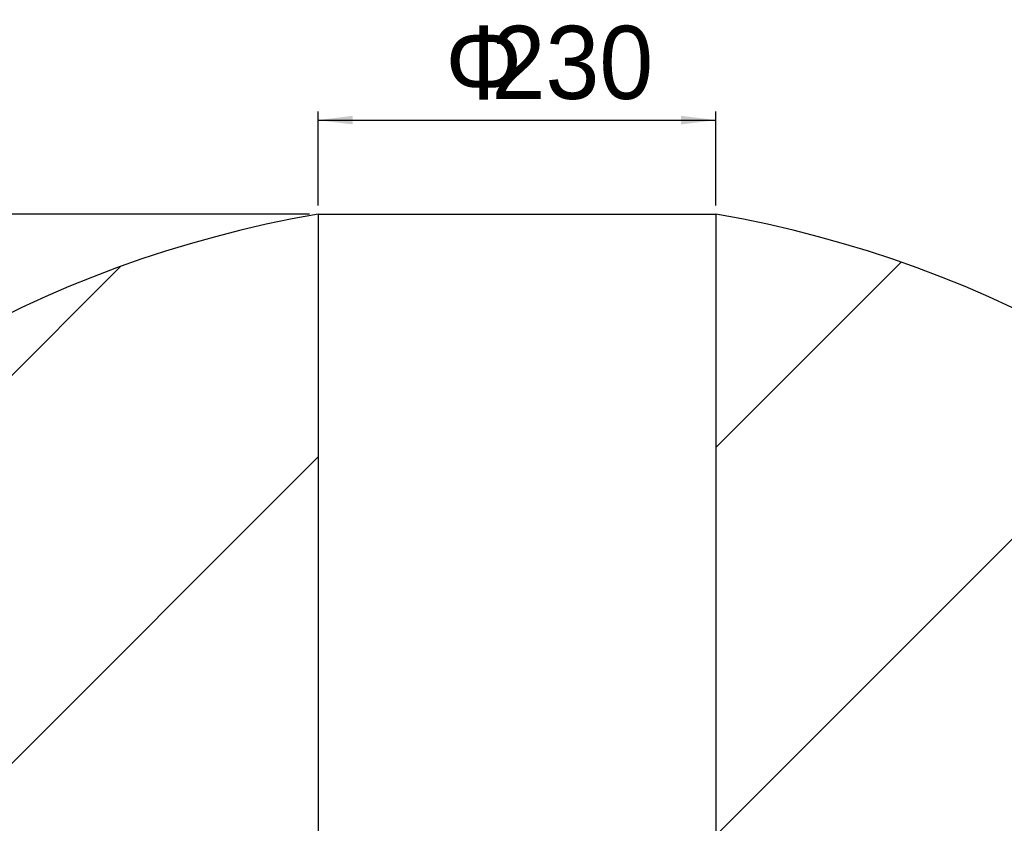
# Model space of a CAD drawing. Header units: millimetres. Extents: x 14 to 210, y 4 to 296.
# Tile 14 of 15: x 73 to 130, y 249 to 296. Entities that reach past the tile are written whole.
import ezdxf

# ---------------------------------------------------------------- set-up
doc = ezdxf.new("R2010")
doc.units = ezdxf.units.MM
doc.layers.add('标注层', color=3, linetype='Continuous')
doc.styles.add('SLDTEXTSTYLE1', font='ARIAL.TTF', dxfattribs={"width": 0.5688})
doc.styles.add('SLDTEXTSTYLE2', font='ARIAL.TTF', dxfattribs={"width": 0.948})
doc.styles.add('SLDTEXTSTYLE3', font='ARIAL.TTF', dxfattribs={"width": 0.948, "bigfont": 'bigfont'})
doc.dimstyles.new('SLDDIMSTYLE0', dxfattribs={"dimtxt": 4.10931, "dimasz": 2, "dimexe": 0, "dimexo": 0.0625, "dimgap": 1.027327, "dimtad": 2, "dimlfac": 10, "dimrnd": 1e-09, "dimzin": 12, "dimdsep": 46, "dimtxsty": 'SLDTEXTSTYLE1', "dimsah": 1, "dimcen": 0.09, "dimadec": 0, "dimazin": 3, "dimtfac": 1, "dimtofl": 0, "dimtmove": 0, "dimatfit": 3, "dimfxl": 0, "dimfrac": 2, "dimtolj": 1, "dimtzin": 12, "dimarcsym": 0})
doc.dimstyles.new('SLDDIMSTYLE1', dxfattribs={"dimtxt": 4.10931, "dimasz": 2, "dimexe": 0, "dimexo": 0.0625, "dimgap": 1.027327, "dimtad": 0, "dimtih": 1, "dimtoh": 1, "dimlfac": 10, "dimrnd": 1e-09, "dimzin": 12, "dimdsep": 46, "dimtxsty": 'SLDTEXTSTYLE1', "dimsah": 1, "dimcen": 0, "dimadec": 0, "dimazin": 3, "dimtfac": 1, "dimtofl": 0, "dimtmove": 0, "dimatfit": 3, "dimfxl": 0, "dimfrac": 2, "dimtolj": 1, "dimtzin": 12, "dimarcsym": 0})

# ---------------------------------------------------------------- blocks, each defined once
blk = doc.blocks.new('_D_1')
at = {"layer": '标注层'}
for p, q in [((90.222, 284.375), (21.522, 284.375)), ((22.022, 284.375), (22.022, 151.675)), ((90.222, 151.675), (21.522, 151.675))]:
    blk.add_line(p, q, dxfattribs=at)
for points in [[(22.022, 284.375), (21.772, 282.375), (22.272, 282.375)], [(22.022, 151.675), (22.272, 153.675), (21.772, 153.675)]]:
    blk.add_solid(points, dxfattribs=at)
at = {"layer": '标注层', "insert": (16.565, 214.278), "char_height": 4.2333, "attachment_point": 1, "rotation": 90, "style": 'SLDTEXTSTYLE2'}
blk.add_mtext('1327', dxfattribs=at)
blk = doc.blocks.new('_D_2')
at = {"layer": '标注层'}
for p, q in [((44.1, 269.67), (32.203, 269.67)), ((87.869, 230.778), (44.1, 269.67)), ((102.222, 218.025), (87.869, 230.778))]:
    blk.add_line(p, q, dxfattribs=at)
blk.add_solid([(87.869, 230.778), (89.198, 229.263), (89.53, 229.637)], dxfattribs=at)
at = {"layer": '标注层', "attachment_point": 1, "style": 'SLDTEXTSTYLE2'}
for s, insert, char_height in [('S', (32.203, 275.127), 4.233), ('R192', (34.453, 275.127), 4.2333)]:
    blk.add_mtext(s, dxfattribs=dict(at, insert=insert, char_height=char_height))
blk = doc.blocks.new('_D_3')
at = {"layer": '标注层'}
for p, q in [((90.722, 284.875), (90.722, 290.311)), ((113.722, 284.875), (113.722, 290.311)), ((90.722, 289.811), (113.722, 289.811))]:
    blk.add_line(p, q, dxfattribs=at)
for points in [[(90.722, 289.811), (92.722, 289.561), (92.722, 290.061)], [(113.722, 289.811), (111.722, 290.061), (111.722, 289.561)]]:
    blk.add_solid(points, dxfattribs=at)
at = {"layer": '标注层', "char_height": 4.2333, "attachment_point": 1}
for s, insert, style in [('\\M+183B3', (98.067, 295.268), 'SLDTEXTSTYLE3'), ('230', (100.756, 295.268), 'SLDTEXTSTYLE2')]:
    blk.add_mtext(s, dxfattribs=dict(at, insert=insert, style=style))

msp = doc.modelspace()

# ---------------------------------------------------------------- hatches: boundary and pattern name
at = {"layer": '标注层'}
h = msp.add_hatch(dxfattribs=at)
h.set_pattern_fill('ANSI31', color=256, scale=5, style=0)
edge = h.paths.add_edge_path(flags=0)
edge.add_arc((102.2219, 218.0251), 19.2, 126.79533, 233.20467, ccw=False)
edge.add_line((90.7219, 233.4001), (90.7219, 284.3749))
edge.add_arc((102.2219, 218.0251), 67.339, 99.83304, 260.16696)
edge.add_line((90.7219, 151.6754), (90.7219, 202.6502))
h = msp.add_hatch(dxfattribs=at)
h.set_pattern_fill('ANSI31', color=256, scale=5, style=0)
edge = h.paths.add_edge_path(flags=0)
edge.add_line((113.7219, 202.6502), (113.7219, 151.6754))
edge.add_arc((102.2219, 218.0251), 67.339, 279.83304, 440.16696)
edge.add_line((113.7219, 284.3749), (113.7219, 233.4001))
edge.add_arc((102.2219, 218.0251), 19.2, -53.20467, 53.20467, ccw=False)

# ---------------------------------------------------------------- linework, layer by layer
for p, q in [((90.7219, 284.3749), (90.7219, 233.4001)), ((90.7219, 284.3749), (113.7219, 284.3749)), ((113.7219, 284.3749), (113.7219, 233.4001))]:
    msp.add_line(p, q, dxfattribs=at)
for start, end in [(99.83304, 260.16696), (279.83304, 80.16696)]:
    msp.add_arc((102.2219, 218.0251), 67.339, start, end, dxfattribs=at)

# ---------------------------------------------------------------- dimensions: what is measured, and where the dimension line sits
dim = msp.add_linear_dim(base=(113.7219, 289.8109), p1=(90.7219, 284.3749), p2=(113.7219, 284.3749), text='Φ<>', dimstyle='SLDDIMSTYLE0', dxfattribs=at)
dim.commit()
dim.dimension.update_dxf_attribs({"geometry": '_D_3', "text_midpoint": (102.2219, 289.8109), "dimtype": 160})
dim = msp.add_linear_dim(base=(22.02186, 151.67537), p1=(90.72186, 284.3749), p2=(90.72186, 151.67537), angle=90, dimstyle='SLDDIMSTYLE0', dxfattribs=at)
dim.commit()
dim.dimension.update_dxf_attribs({"geometry": '_D_1', "text_midpoint": (22.02186, 218.02513), "dimtype": 160})
dim = msp.add_radius_dim(center=(102.2219, 218.0251), mpoint=(87.8692, 230.7783), text='S<>', dimstyle='SLDDIMSTYLE1', dxfattribs=at)
dim.commit()
dim.dimension.update_dxf_attribs({"geometry": '_D_2', "text_midpoint": (37.3577, 272.8255), "dimtype": 164})

doc.saveas('drawing.dxf')
